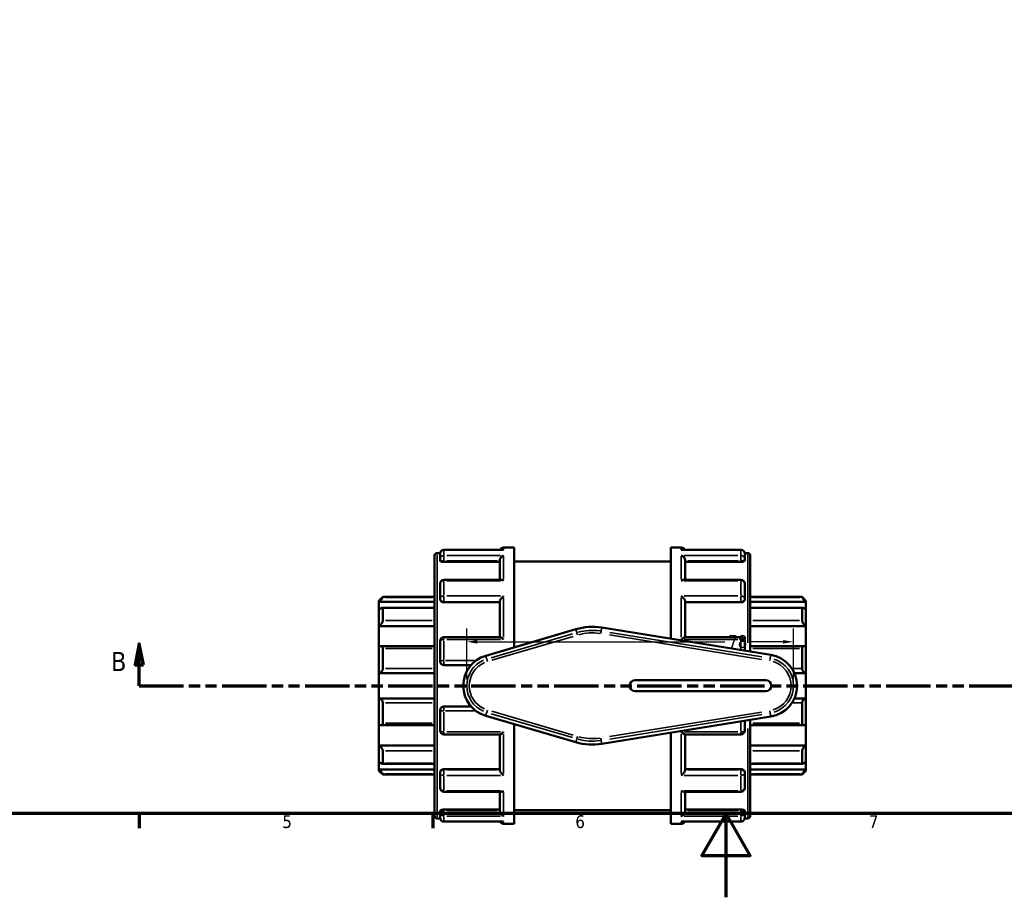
# Model space of a CAD drawing. Header units: millimetres. Extents: x 0 to 903, y -223 to 643.
# Tile 3 of 10: x 252 to 487, y 0 to 210. Entities that reach past the tile are written whole.
import ezdxf

# ---------------------------------------------------------------- set-up
doc = ezdxf.new("R2010")
doc.units = ezdxf.units.MM
doc.linetypes.add('DOUBLE_DASH_CHAIN', pattern=[1.2403, 0.6614, -0.0827, 0.1654, -0.0827, 0.1654, -0.0827])
for name, color, linetype, lineweight in [('Border (ANSI)', 7, 'Continuous', 70), ('Dimension (ANSI)', 7, 'Continuous', 25), ('Section Line (ANSI)', 7, 'DOUBLE_DASH_CHAIN', 70), ('Visible (ANSI)', 7, 'Continuous', 50), ('Visible Narrow (ANSI)', 7, 'Continuous', 35)]:
    doc.layers.add(name, color=color, linetype=linetype, lineweight=lineweight)
doc.styles.add('Label Text (ANSI)', font='tahoma.ttf')
doc.styles.add('Note Text (ANSI)', font='tahoma.ttf')
doc.dimstyles.new('Default - mm (ANSI)', dxfattribs={"dimtxt": 3.048, "dimasz": 2.5, "dimexe": 3.175, "dimexo": 1.6002, "dimgap": 0.8, "dimtad": 0, "dimtoh": 1, "dimrnd": 1e-08, "dimzin": 4, "dimdsep": 46, "dimtxsty": 'Note Text (ANSI)', "dimcen": 0.09, "dimdle": 10, "dimclrd": 256, "dimclre": 256, "dimclrt": 256, "dimadec": 1, "dimazin": 1, "dimtfac": 1, "dimtofl": 0, "dimtmove": 0, "dimatfit": 3, "dimfxl": 1, "dimtolj": 1, "dimtzin": 4, "dimlwd": -1, "dimlwe": -1, "dimarcsym": 0})

# ---------------------------------------------------------------- blocks, each defined once
blk = doc.blocks.new('Borders Default Border')
at = {"layer": 'Border (ANSI)'}
for p, q in [((280.33, 20), (280.33, 16.55)), ((350.42, 20), (350.42, 16.55))]:
    blk.add_line(p, q, dxfattribs=at)
at = {"layer": 'Border (ANSI)', "flags": 128}
for points in [[(20, 20), (20, 574), (821, 574), (821, 20), (20, 20)], [(420.5, 0), (420.5, 20), (414.73, 10), (426.27, 10), (420.5, 20)]]:
    blk.add_lwpolyline(points, dxfattribs=at)
at = {"layer": 'Border (ANSI)', "char_height": 3.05, "attachment_point": 7, "style": 'Note Text (ANSI)'}
for s, insert in [('5', (314.48, 16.49)), ('6', (384.49, 16.49)), ('7', (454.6, 16.55))]:
    blk.add_mtext(s, dxfattribs=dict(at, insert=insert))
blk = doc.blocks.new('2dTransSection0')
at = {"layer": 'Section Line (ANSI)', "linetype": 'Continuous'}
for p, q in [((280.3, 60.53), (279.3, 55.53)), ((280.3, 55.53), (280.3, 60.53)), ((281.3, 55.53), (280.3, 60.53)), ((279.3, 55.53), (281.3, 55.53)), ((280.3, 50.53), (280.3, 55.53)), ((280.3, 50.53), (290.53, 50.53))]:
    blk.add_line(p, q, dxfattribs=at)
at = {"layer": 'Section Line (ANSI)', "linetype": 'DOUBLE_DASH_CHAIN', "ltscale": 15.98654}
blk.add_line((280.3, 50.53), (627.61, 50.53), dxfattribs=at)
at = {"layer": 'Section Line (ANSI)', "linetype": 'Continuous', "flags": 128}
blk.add_lwpolyline([(281.3, 55.53), (280.3, 60.53), (279.3, 55.53), (281.3, 55.53)], dxfattribs=at)
at = {"layer": 'Section Line (ANSI)'}
blk.add_solid([(281.3, 55.53), (280.3, 60.53), (279.3, 55.53), (281.3, 55.53)], dxfattribs=at)
at = {"layer": 'Section Line (ANSI)', "insert": (273.56, 54.03), "char_height": 4.57, "attachment_point": 7, "style": 'Label Text (ANSI)'}
blk.add_mtext('B', dxfattribs=at)
blk = doc.blocks.new('*D11')
at = {"layer": 'Defpoints', "color": 0, "transparency": 16777216}
for p in [(436.61, 61.02), (358.55, 50.53), (436.61, 50.53)]:
    blk.add_point(p, dxfattribs=at)
at = {"layer": 'Dimension (ANSI)', "transparency": 16777216}
for p, q in [((358.55, 52.13), (358.55, 64.19)), ((436.61, 52.13), (436.61, 64.19)), ((361.05, 61.02), (420.19, 61.02)), ((434.11, 61.02), (426.02, 61.02))]:
    blk.add_line(p, q, dxfattribs=at)
for points in [[(361.05, 61.43), (361.05, 60.6), (358.55, 61.02)], [(434.11, 61.43), (434.11, 60.6), (436.61, 61.02)]]:
    blk.add_solid(points, dxfattribs=at)
at = {"layer": 'Dimension (ANSI)', "transparency": 16777216, "insert": (420.99, 62.61), "char_height": 3.048, "attachment_point": 1, "style": 'Note Text (ANSI)'}
blk.add_mtext('\\A1;78', dxfattribs=at)

msp = doc.modelspace()

# ---------------------------------------------------------------- linework, layer by layer
at = {"layer": 'Visible (ANSI)'}
for p, q in [((367.194, 82.989), (353.107, 82.989)), ((367.357, 83.529), (369.879, 83.529)), ((369.879, 59.691), (369.879, 83.529)), ((407.279, 61.756), (407.279, 83.529)), ((407.279, 83.529), (409.8, 83.529)), ((424.05, 82.989), (409.964, 82.989)), ((350.879, 19.455), (350.879, 81.603)), ((351.484, 82.209), (352.208, 82.209)), ((352.199, 80.783), (352.199, 82.081)), ((352.199, 80.783), (352.199, 80.421)), ((353.107, 80.102), (366.449, 80.102)), ((366.449, 75.833), (366.449, 80.468)), ((369.879, 80.229), (407.279, 80.229)), ((410.709, 75.833), (410.709, 80.468)), ((424.05, 80.102), (410.709, 80.102)), ((424.95, 82.209), (425.673, 82.209)), ((424.959, 82.081), (424.959, 80.783)), ((424.959, 80.421), (424.959, 80.783)), ((426.279, 81.603), (426.279, 58.688)), ((366.773, 75.833), (353.107, 75.833)), ((424.05, 75.833), (410.384, 75.833)), ((352.199, 71.379), (352.199, 74.924)), ((424.959, 74.924), (424.959, 71.379)), ((337.579, 70.824), (338.487, 71.732)), ((337.579, 70.55), (337.579, 70.824)), ((338.487, 71.732), (338.487, 71.581)), ((338.487, 71.732), (350.879, 71.732)), ((352.199, 71.379), (352.199, 71.169)), ((366.449, 62.14), (366.449, 70.679)), ((410.709, 62.14), (410.709, 70.679)), ((424.959, 71.169), (424.959, 71.379)), ((426.279, 71.732), (438.67, 71.732)), ((438.67, 71.581), (438.67, 71.732)), ((439.579, 70.824), (438.67, 71.732)), ((439.579, 70.824), (439.579, 70.55)), ((337.579, 70.55), (350.879, 70.55)), ((337.579, 68.678), (337.579, 70.55)), ((337.579, 64.775), (337.579, 68.678)), ((350.879, 69.162), (338.377, 69.162)), ((338.487, 69.047), (338.487, 66.074)), ((353.107, 70.461), (366.449, 70.461)), ((424.05, 70.461), (410.709, 70.461)), ((439.579, 70.55), (426.279, 70.55)), ((438.78, 69.162), (426.279, 69.162)), ((438.67, 66.074), (438.67, 69.047)), ((439.579, 70.55), (439.579, 68.678)), ((439.579, 68.678), (439.579, 64.775)), ((337.579, 64.775), (350.879, 64.775)), ((337.579, 59.874), (337.579, 64.775)), ((384.612, 64.022), (363.073, 57.69)), ((431.169, 57.898), (390.821, 64.414)), ((439.579, 64.775), (426.279, 64.775)), ((439.579, 64.775), (439.579, 59.874)), ((352.199, 56.388), (352.199, 61.231)), ((366.505, 62.14), (353.107, 62.14)), ((424.05, 62.14), (410.652, 62.14)), ((424.959, 61.231), (424.959, 58.901)), ((337.579, 53.558), (337.579, 59.874)), ((350.879, 59.967), (337.977, 59.967)), ((338.487, 59.44), (338.487, 54.629)), ((439.18, 59.967), (426.279, 59.967)), ((438.67, 54.629), (438.67, 59.44)), ((439.579, 59.874), (439.579, 53.558)), ((353.107, 55.479), (359.591, 55.479)), ((337.579, 53.558), (350.879, 53.558)), ((337.579, 47.5), (337.579, 53.558)), ((429.979, 51.849), (398.779, 51.849)), ((439.579, 53.558), (436.801, 53.558)), ((439.579, 53.558), (439.579, 47.5)), ((337.579, 41.184), (337.579, 47.5)), ((337.579, 47.5), (350.879, 47.5)), ((398.779, 49.209), (429.979, 49.209)), ((439.579, 47.5), (436.801, 47.5)), ((439.579, 47.5), (439.579, 41.184)), ((338.487, 46.429), (338.487, 41.618)), ((359.591, 45.579), (353.107, 45.579)), ((438.67, 41.618), (438.67, 46.429)), ((352.199, 39.827), (352.199, 44.67)), ((363.073, 43.367), (384.612, 37.035)), ((390.821, 36.644), (431.169, 43.16)), ((426.279, 42.37), (426.279, 19.455)), ((337.579, 36.283), (337.579, 41.184)), ((337.977, 41.091), (350.879, 41.091)), ((369.879, 17.529), (369.879, 41.366)), ((424.959, 42.157), (424.959, 39.827)), ((426.279, 41.091), (439.18, 41.091)), ((439.579, 41.184), (439.579, 36.283)), ((353.107, 38.918), (366.505, 38.918)), ((366.449, 30.378), (366.449, 38.918)), ((407.279, 17.529), (407.279, 39.302)), ((410.652, 38.918), (424.05, 38.918)), ((410.709, 30.378), (410.709, 38.918)), ((337.579, 36.283), (350.879, 36.283)), ((337.579, 32.379), (337.579, 36.283)), ((439.579, 36.283), (426.279, 36.283)), ((439.579, 36.283), (439.579, 32.379)), ((338.487, 34.984), (338.487, 32.01)), ((438.67, 32.01), (438.67, 34.984)), ((337.579, 30.507), (337.579, 32.379)), ((338.377, 31.895), (350.879, 31.895)), ((353.107, 30.597), (366.449, 30.597)), ((424.05, 30.597), (410.709, 30.597)), ((426.279, 31.895), (438.78, 31.895)), ((439.579, 32.379), (439.579, 30.507)), ((337.579, 30.507), (350.879, 30.507)), ((337.579, 30.234), (337.579, 30.507)), ((337.579, 30.234), (338.487, 29.325)), ((338.487, 29.476), (338.487, 29.325)), ((338.487, 29.325), (350.879, 29.325)), ((352.199, 29.888), (352.199, 29.679)), ((352.199, 26.133), (352.199, 29.679)), ((424.959, 29.679), (424.959, 29.888)), ((424.959, 29.679), (424.959, 26.133)), ((439.579, 30.507), (426.279, 30.507)), ((426.279, 29.325), (438.67, 29.325)), ((439.579, 30.234), (438.67, 29.325)), ((438.67, 29.325), (438.67, 29.476)), ((439.579, 30.507), (439.579, 30.234)), ((353.107, 25.225), (366.773, 25.225)), ((366.449, 20.59), (366.449, 25.225)), ((410.384, 25.225), (424.05, 25.225)), ((410.709, 20.59), (410.709, 25.225)), ((351.484, 18.849), (352.208, 18.849)), ((352.199, 20.637), (352.199, 20.275)), ((352.199, 18.977), (352.199, 20.275)), ((353.107, 20.955), (366.449, 20.955)), ((369.879, 20.829), (407.279, 20.829)), ((424.05, 20.955), (410.709, 20.955)), ((424.95, 18.849), (425.673, 18.849)), ((424.959, 20.275), (424.959, 20.637)), ((424.959, 20.275), (424.959, 18.977)), ((353.107, 18.068), (367.194, 18.068)), ((367.357, 17.529), (369.879, 17.529)), ((407.279, 17.529), (409.8, 17.529)), ((409.964, 18.068), (424.05, 18.068))]:
    msp.add_line(p, q, dxfattribs=at)
for centre, radius, start, end in [((353.107, 82.081), 0.909, 90, 180), ((367.357, 82.62), 0.909, 90, 156.01478), ((409.8, 82.62), 0.909, 23.98522, 90), ((424.05, 82.081), 0.909, 0, 90), ((351.484, 81.603), 0.606, 90, 180), ((425.673, 81.603), 0.606, 0, 90), ((353.107, 74.924), 0.909, 90, 180), ((424.05, 74.924), 0.909, 0, 90), ((388.579, 50.529), 14.065, 80.82675, 106.38267), ((353.107, 61.231), 0.909, 90, 180), ((424.05, 61.231), 0.909, 0, 90), ((365.179, 50.529), 7.465, 106.38267, 253.61733), ((429.979, 50.529), 7.465, 279.17325, 80.82675), ((353.107, 56.388), 0.909, 180, 270), ((398.779, 50.529), 1.32, 90, 270), ((429.979, 50.529), 1.32, 270, 90), ((353.107, 44.67), 0.909, 90, 180), ((353.107, 39.827), 0.909, 180, 270), ((424.05, 39.827), 0.909, 270, 0), ((388.579, 50.529), 14.065, 253.61733, 279.17325), ((353.107, 26.133), 0.909, 180, 270), ((424.05, 26.133), 0.909, 270, 0), ((351.484, 19.455), 0.606, 180, 270), ((353.107, 18.977), 0.909, 180, 270), ((424.05, 18.977), 0.909, 270, 0), ((425.673, 19.455), 0.606, 270, 0), ((367.357, 18.438), 0.909, 203.98522, 270), ((409.8, 18.438), 0.909, 270, 336.01478)]:
    msp.add_arc(centre, radius, start, end, dxfattribs=at)
for points, knots in [([(367.357, 82.974), (367.356, 82.974), (367.354, 82.975), (367.3, 82.985), (367.247, 82.989), (367.194, 82.989)], [-0.000606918, -0.000606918, -0.000606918, -0.000606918, 0, 0, 0.022721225, 0.022721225, 0.022721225, 0.022721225]), ([(409.964, 82.989), (409.911, 82.989), (409.857, 82.985), (409.803, 82.975), (409.801, 82.974), (409.8, 82.974)], [0.150587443, 0.150587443, 0.150587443, 0.150587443, 0.17309103, 0.17309103, 0.173692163, 0.173692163, 0.173692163, 0.173692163]), ([(353.107, 80.102), (352.993, 80.102), (352.872, 80.111), (352.649, 80.144), (352.547, 80.169), (352.385, 80.226), (352.315, 80.263), (352.221, 80.34), (352.199, 80.382), (352.199, 80.421)], [0, 0, 0, 0, 0.03419438, 0.03419438, 0.06838875, 0.06838875, 0.10318036, 0.10318036, 0.13797197, 0.13797197, 0.13797197, 0.13797197]), ([(366.449, 80.468), (366.449, 80.548), (366.461, 80.63), (366.508, 80.806), (366.547, 80.897), (366.655, 81.093), (366.73, 81.193), (366.892, 81.365), (366.979, 81.437), (367.161, 81.558), (367.257, 81.605), (367.354, 81.639), (367.356, 81.639), (367.357, 81.64)], [0, 0, 0, 0, 0.02554842, 0.02554842, 0.05485362, 0.05485362, 0.09389105, 0.09389105, 0.1325222, 0.1325222, 0.17309103, 0.17309103, 0.17369216, 0.17369216, 0.17369216, 0.17369216]), ([(409.8, 81.64), (409.801, 81.639), (409.803, 81.639), (409.898, 81.606), (409.993, 81.559), (410.173, 81.441), (410.258, 81.371), (410.42, 81.202), (410.497, 81.101), (410.607, 80.904), (410.646, 80.813), (410.695, 80.637), (410.708, 80.554), (410.709, 80.472), (410.709, 80.47), (410.709, 80.468)], [-0.00060692, -0.00060692, -0.00060692, -0.00060692, 0, 0, 0.04029247, 0.04029247, 0.07871796, 0.07871796, 0.1184803, 0.1184803, 0.148246, 0.148246, 0.17406743, 0.17406743, 0.17474856, 0.17474856, 0.17474856, 0.17474856]), ([(424.959, 80.421), (424.959, 80.382), (424.936, 80.34), (424.843, 80.263), (424.772, 80.226), (424.61, 80.169), (424.509, 80.144), (424.285, 80.111), (424.164, 80.102), (424.05, 80.102)], [0.13830107, 0.13830107, 0.13830107, 0.13830107, 0.17309268, 0.17309268, 0.20788428, 0.20788428, 0.24207866, 0.24207866, 0.27627304, 0.27627304, 0.27627304, 0.27627304]), ([(367.357, 75.615), (367.356, 75.616), (367.354, 75.617), (367.259, 75.68), (367.164, 75.73), (366.985, 75.802), (366.899, 75.824), (366.804, 75.832), (366.788, 75.833), (366.773, 75.833)], [-0.000606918, -0.000606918, -0.000606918, -0.000606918, 0, 0, 0.040292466, 0.040292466, 0.078717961, 0.078717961, 0.086234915, 0.086234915, 0.086234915, 0.086234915]), ([(410.384, 75.833), (410.371, 75.833), (410.359, 75.832), (410.265, 75.826), (410.178, 75.804), (409.996, 75.732), (409.9, 75.681), (409.803, 75.617), (409.801, 75.616), (409.8, 75.615)], [0.087679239, 0.087679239, 0.087679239, 0.087679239, 0.093891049, 0.093891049, 0.132522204, 0.132522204, 0.17309103, 0.17309103, 0.173692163, 0.173692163, 0.173692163, 0.173692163]), ([(338.487, 71.581), (338.487, 71.573), (338.481, 71.559), (338.455, 71.517), (338.435, 71.489), (338.361, 71.393), (338.291, 71.308), (338.127, 71.121), (338.018, 71.003), (337.796, 70.769), (337.684, 70.654), (337.579, 70.55)], [0.17135449, 0.17135449, 0.17135449, 0.17135449, 0.19067973, 0.19067973, 0.21000496, 0.21000496, 0.24865543, 0.24865543, 0.29568221, 0.29568221, 0.33984476, 0.33984476, 0.33984476, 0.33984476]), ([(353.107, 70.461), (352.993, 70.461), (352.872, 70.479), (352.649, 70.551), (352.547, 70.606), (352.385, 70.732), (352.315, 70.812), (352.221, 70.987), (352.199, 71.081), (352.199, 71.169)], [0, 0, 0, 0, 0.03419438, 0.03419438, 0.06838875, 0.06838875, 0.10318036, 0.10318036, 0.13797197, 0.13797197, 0.13797197, 0.13797197]), ([(366.449, 70.679), (366.449, 70.734), (366.461, 70.796), (366.508, 70.942), (366.547, 71.024), (366.655, 71.216), (366.73, 71.325), (366.892, 71.53), (366.979, 71.626), (367.161, 71.807), (367.257, 71.891), (367.354, 71.967), (367.356, 71.968), (367.357, 71.969)], [0, 0, 0, 0, 0.02554842, 0.02554842, 0.05485362, 0.05485362, 0.09389105, 0.09389105, 0.1325222, 0.1325222, 0.17309103, 0.17309103, 0.17369216, 0.17369216, 0.17369216, 0.17369216]), ([(409.8, 71.969), (409.801, 71.968), (409.803, 71.967), (409.898, 71.893), (409.993, 71.81), (410.173, 71.632), (410.258, 71.537), (410.42, 71.335), (410.497, 71.225), (410.607, 71.031), (410.646, 70.948), (410.695, 70.802), (410.708, 70.739), (410.709, 70.682), (410.709, 70.681), (410.709, 70.679)], [-0.00060692, -0.00060692, -0.00060692, -0.00060692, 0, 0, 0.04029247, 0.04029247, 0.07871796, 0.07871796, 0.1184803, 0.1184803, 0.148246, 0.148246, 0.17406743, 0.17406743, 0.17474856, 0.17474856, 0.17474856, 0.17474856]), ([(424.959, 71.169), (424.959, 71.081), (424.936, 70.987), (424.843, 70.812), (424.772, 70.732), (424.61, 70.606), (424.509, 70.551), (424.285, 70.479), (424.164, 70.461), (424.05, 70.461)], [0.13830107, 0.13830107, 0.13830107, 0.13830107, 0.17309268, 0.17309268, 0.20788428, 0.20788428, 0.24207866, 0.24207866, 0.27627304, 0.27627304, 0.27627304, 0.27627304]), ([(439.579, 70.55), (439.473, 70.654), (439.361, 70.769), (439.139, 71.003), (439.03, 71.121), (438.866, 71.308), (438.796, 71.393), (438.722, 71.489), (438.703, 71.517), (438.677, 71.559), (438.67, 71.573), (438.67, 71.581)], [0.32674425, 0.32674425, 0.32674425, 0.32674425, 0.3709068, 0.3709068, 0.41793358, 0.41793358, 0.45658404, 0.45658404, 0.47590928, 0.47590928, 0.49523451, 0.49523451, 0.49523451, 0.49523451]), ([(337.579, 68.678), (337.684, 68.771), (337.796, 68.862), (338.018, 69.02), (338.127, 69.084), (338.291, 69.153), (338.361, 69.17), (338.435, 69.154), (338.455, 69.142), (338.481, 69.104), (338.487, 69.078), (338.487, 69.047)], [0.32674425, 0.32674425, 0.32674425, 0.32674425, 0.3709068, 0.3709068, 0.41793358, 0.41793358, 0.45658404, 0.45658404, 0.47590928, 0.47590928, 0.49523451, 0.49523451, 0.49523451, 0.49523451]), ([(438.67, 69.047), (438.67, 69.078), (438.677, 69.104), (438.703, 69.142), (438.722, 69.154), (438.796, 69.17), (438.866, 69.153), (439.03, 69.084), (439.139, 69.02), (439.361, 68.862), (439.473, 68.771), (439.579, 68.678)], [0.17135449, 0.17135449, 0.17135449, 0.17135449, 0.19067973, 0.19067973, 0.21000496, 0.21000496, 0.24865543, 0.24865543, 0.29568221, 0.29568221, 0.33984476, 0.33984476, 0.33984476, 0.33984476]), ([(338.487, 66.074), (338.487, 66.03), (338.481, 65.981), (338.455, 65.875), (338.435, 65.819), (338.361, 65.647), (338.291, 65.527), (338.127, 65.293), (338.018, 65.165), (337.796, 64.945), (337.684, 64.85), (337.579, 64.775)], [0.17135449, 0.17135449, 0.17135449, 0.17135449, 0.19067973, 0.19067973, 0.21000496, 0.21000496, 0.24865543, 0.24865543, 0.29568221, 0.29568221, 0.33984476, 0.33984476, 0.33984476, 0.33984476]), ([(439.579, 64.775), (439.473, 64.85), (439.361, 64.945), (439.139, 65.165), (439.03, 65.293), (438.866, 65.527), (438.796, 65.647), (438.722, 65.819), (438.703, 65.875), (438.677, 65.981), (438.67, 66.03), (438.67, 66.074)], [0.32674425, 0.32674425, 0.32674425, 0.32674425, 0.3709068, 0.3709068, 0.41793358, 0.41793358, 0.45658404, 0.45658404, 0.47590928, 0.47590928, 0.49523451, 0.49523451, 0.49523451, 0.49523451]), ([(367.357, 61.534), (367.356, 61.535), (367.354, 61.537), (367.259, 61.628), (367.164, 61.714), (366.985, 61.864), (366.899, 61.931), (366.737, 62.044), (366.66, 62.09), (366.561, 62.131), (366.529, 62.14), (366.505, 62.14)], [-0.00060692, -0.00060692, -0.00060692, -0.00060692, 0, 0, 0.04029247, 0.04029247, 0.07871796, 0.07871796, 0.1184803, 0.1184803, 0.14143731, 0.14143731, 0.14143731, 0.14143731]), ([(410.652, 62.14), (410.629, 62.14), (410.599, 62.132), (410.503, 62.093), (410.427, 62.048), (410.265, 61.936), (410.178, 61.869), (409.996, 61.716), (409.9, 61.63), (409.803, 61.537), (409.801, 61.535), (409.8, 61.534)], [0.03299979, 0.03299979, 0.03299979, 0.03299979, 0.05485362, 0.05485362, 0.09389105, 0.09389105, 0.1325222, 0.1325222, 0.17309103, 0.17309103, 0.17369216, 0.17369216, 0.17369216, 0.17369216]), ([(337.579, 59.874), (337.684, 59.92), (337.796, 59.953), (338.018, 59.974), (338.127, 59.959), (338.291, 59.884), (338.361, 59.826), (338.435, 59.704), (338.455, 59.657), (338.481, 59.554), (338.487, 59.498), (338.487, 59.44)], [0.32674425, 0.32674425, 0.32674425, 0.32674425, 0.3709068, 0.3709068, 0.41793358, 0.41793358, 0.45658404, 0.45658404, 0.47590928, 0.47590928, 0.49523451, 0.49523451, 0.49523451, 0.49523451]), ([(438.67, 59.44), (438.67, 59.498), (438.677, 59.554), (438.703, 59.657), (438.722, 59.704), (438.796, 59.826), (438.866, 59.884), (439.03, 59.959), (439.139, 59.974), (439.361, 59.953), (439.473, 59.92), (439.579, 59.874)], [0.17135449, 0.17135449, 0.17135449, 0.17135449, 0.19067973, 0.19067973, 0.21000496, 0.21000496, 0.24865543, 0.24865543, 0.29568221, 0.29568221, 0.33984476, 0.33984476, 0.33984476, 0.33984476]), ([(338.487, 54.629), (338.487, 54.566), (338.481, 54.501), (338.455, 54.372), (338.435, 54.308), (338.361, 54.126), (338.291, 54.017), (338.127, 53.825), (338.018, 53.737), (337.796, 53.614), (337.684, 53.576), (337.579, 53.558)], [0.17135449, 0.17135449, 0.17135449, 0.17135449, 0.19067973, 0.19067973, 0.21000496, 0.21000496, 0.24865543, 0.24865543, 0.29568221, 0.29568221, 0.33984476, 0.33984476, 0.33984476, 0.33984476]), ([(439.579, 53.558), (439.473, 53.576), (439.361, 53.614), (439.139, 53.737), (439.03, 53.825), (438.866, 54.017), (438.796, 54.126), (438.722, 54.308), (438.703, 54.372), (438.677, 54.501), (438.67, 54.566), (438.67, 54.629)], [0.32674425, 0.32674425, 0.32674425, 0.32674425, 0.3709068, 0.3709068, 0.41793358, 0.41793358, 0.45658404, 0.45658404, 0.47590928, 0.47590928, 0.49523451, 0.49523451, 0.49523451, 0.49523451]), ([(337.579, 47.5), (337.684, 47.482), (337.796, 47.444), (338.018, 47.32), (338.127, 47.232), (338.291, 47.041), (338.361, 46.932), (338.435, 46.749), (338.455, 46.686), (338.481, 46.557), (338.487, 46.492), (338.487, 46.429)], [0.32674425, 0.32674425, 0.32674425, 0.32674425, 0.3709068, 0.3709068, 0.41793358, 0.41793358, 0.45658404, 0.45658404, 0.47590928, 0.47590928, 0.49523451, 0.49523451, 0.49523451, 0.49523451]), ([(438.67, 46.429), (438.67, 46.492), (438.677, 46.557), (438.703, 46.686), (438.722, 46.749), (438.796, 46.932), (438.866, 47.041), (439.03, 47.232), (439.139, 47.32), (439.361, 47.444), (439.473, 47.482), (439.579, 47.5)], [0.17135449, 0.17135449, 0.17135449, 0.17135449, 0.19067973, 0.19067973, 0.21000496, 0.21000496, 0.24865543, 0.24865543, 0.29568221, 0.29568221, 0.33984476, 0.33984476, 0.33984476, 0.33984476]), ([(338.487, 41.618), (338.487, 41.559), (338.481, 41.503), (338.455, 41.401), (338.435, 41.354), (338.361, 41.231), (338.291, 41.174), (338.127, 41.098), (338.018, 41.084), (337.796, 41.105), (337.684, 41.138), (337.579, 41.184)], [0.17135449, 0.17135449, 0.17135449, 0.17135449, 0.19067973, 0.19067973, 0.21000496, 0.21000496, 0.24865543, 0.24865543, 0.29568221, 0.29568221, 0.33984476, 0.33984476, 0.33984476, 0.33984476]), ([(439.579, 41.184), (439.473, 41.138), (439.361, 41.105), (439.139, 41.084), (439.03, 41.098), (438.866, 41.174), (438.796, 41.231), (438.722, 41.354), (438.703, 41.401), (438.677, 41.503), (438.67, 41.559), (438.67, 41.618)], [0.32674425, 0.32674425, 0.32674425, 0.32674425, 0.3709068, 0.3709068, 0.41793358, 0.41793358, 0.45658404, 0.45658404, 0.47590928, 0.47590928, 0.49523451, 0.49523451, 0.49523451, 0.49523451]), ([(366.505, 38.918), (366.528, 38.918), (366.558, 38.926), (366.655, 38.965), (366.73, 39.009), (366.892, 39.121), (366.979, 39.189), (367.161, 39.341), (367.257, 39.428), (367.354, 39.521), (367.356, 39.522), (367.357, 39.524)], [0.03299979, 0.03299979, 0.03299979, 0.03299979, 0.05485362, 0.05485362, 0.09389105, 0.09389105, 0.1325222, 0.1325222, 0.17309103, 0.17309103, 0.17369216, 0.17369216, 0.17369216, 0.17369216]), ([(409.8, 39.524), (409.801, 39.522), (409.803, 39.521), (409.898, 39.429), (409.993, 39.344), (410.173, 39.193), (410.258, 39.126), (410.42, 39.013), (410.497, 38.968), (410.596, 38.926), (410.628, 38.918), (410.652, 38.918)], [-0.00060692, -0.00060692, -0.00060692, -0.00060692, 0, 0, 0.04029247, 0.04029247, 0.07871796, 0.07871796, 0.1184803, 0.1184803, 0.14143731, 0.14143731, 0.14143731, 0.14143731]), ([(337.579, 36.283), (337.684, 36.207), (337.796, 36.113), (338.018, 35.892), (338.127, 35.765), (338.291, 35.531), (338.361, 35.411), (338.435, 35.239), (338.455, 35.182), (338.481, 35.077), (338.487, 35.028), (338.487, 34.984)], [0.32674425, 0.32674425, 0.32674425, 0.32674425, 0.3709068, 0.3709068, 0.41793358, 0.41793358, 0.45658404, 0.45658404, 0.47590928, 0.47590928, 0.49523451, 0.49523451, 0.49523451, 0.49523451]), ([(438.67, 34.984), (438.67, 35.028), (438.677, 35.077), (438.703, 35.182), (438.722, 35.239), (438.796, 35.411), (438.866, 35.531), (439.03, 35.765), (439.139, 35.892), (439.361, 36.113), (439.473, 36.207), (439.579, 36.283)], [0.17135449, 0.17135449, 0.17135449, 0.17135449, 0.19067973, 0.19067973, 0.21000496, 0.21000496, 0.24865543, 0.24865543, 0.29568221, 0.29568221, 0.33984476, 0.33984476, 0.33984476, 0.33984476]), ([(338.487, 32.01), (338.487, 31.979), (338.481, 31.954), (338.455, 31.916), (338.435, 31.904), (338.361, 31.888), (338.291, 31.905), (338.127, 31.974), (338.018, 32.038), (337.796, 32.195), (337.684, 32.286), (337.579, 32.379)], [0.17135449, 0.17135449, 0.17135449, 0.17135449, 0.19067973, 0.19067973, 0.21000496, 0.21000496, 0.24865543, 0.24865543, 0.29568221, 0.29568221, 0.33984476, 0.33984476, 0.33984476, 0.33984476]), ([(352.199, 29.888), (352.199, 29.976), (352.221, 30.071), (352.315, 30.245), (352.385, 30.326), (352.547, 30.452), (352.649, 30.506), (352.872, 30.579), (352.993, 30.597), (353.107, 30.597)], [-0.13797197, -0.13797197, -0.13797197, -0.13797197, -0.10318036, -0.10318036, -0.06838875, -0.06838875, -0.03419438, -0.03419438, 0, 0, 0, 0]), ([(424.05, 30.597), (424.164, 30.597), (424.285, 30.579), (424.509, 30.506), (424.61, 30.452), (424.772, 30.326), (424.843, 30.245), (424.936, 30.071), (424.959, 29.976), (424.959, 29.888)], [0.27627304, 0.27627304, 0.27627304, 0.27627304, 0.31046741, 0.31046741, 0.34466179, 0.34466179, 0.3794534, 0.3794534, 0.41424501, 0.41424501, 0.41424501, 0.41424501]), ([(439.579, 32.379), (439.473, 32.286), (439.361, 32.195), (439.139, 32.038), (439.03, 31.974), (438.866, 31.905), (438.796, 31.888), (438.722, 31.904), (438.703, 31.916), (438.677, 31.954), (438.67, 31.979), (438.67, 32.01)], [0.32674425, 0.32674425, 0.32674425, 0.32674425, 0.3709068, 0.3709068, 0.41793358, 0.41793358, 0.45658404, 0.45658404, 0.47590928, 0.47590928, 0.49523451, 0.49523451, 0.49523451, 0.49523451]), ([(337.579, 30.507), (337.684, 30.403), (337.796, 30.289), (338.018, 30.055), (338.127, 29.936), (338.291, 29.749), (338.361, 29.665), (338.435, 29.568), (338.455, 29.541), (338.481, 29.499), (338.487, 29.484), (338.487, 29.476)], [0.32674425, 0.32674425, 0.32674425, 0.32674425, 0.3709068, 0.3709068, 0.41793358, 0.41793358, 0.45658404, 0.45658404, 0.47590928, 0.47590928, 0.49523451, 0.49523451, 0.49523451, 0.49523451]), ([(367.357, 29.089), (367.356, 29.09), (367.354, 29.091), (367.259, 29.165), (367.164, 29.248), (366.985, 29.426), (366.899, 29.52), (366.737, 29.723), (366.66, 29.833), (366.55, 30.026), (366.511, 30.109), (366.462, 30.256), (366.449, 30.319), (366.449, 30.375), (366.449, 30.377), (366.449, 30.378)], [-0.00060692, -0.00060692, -0.00060692, -0.00060692, 0, 0, 0.04029247, 0.04029247, 0.07871796, 0.07871796, 0.1184803, 0.1184803, 0.148246, 0.148246, 0.17406743, 0.17406743, 0.17474856, 0.17474856, 0.17474856, 0.17474856]), ([(410.709, 30.378), (410.709, 30.324), (410.697, 30.261), (410.649, 30.116), (410.611, 30.033), (410.503, 29.841), (410.427, 29.732), (410.265, 29.528), (410.178, 29.432), (409.996, 29.251), (409.9, 29.166), (409.803, 29.091), (409.801, 29.09), (409.8, 29.089)], [0, 0, 0, 0, 0.02554842, 0.02554842, 0.05485362, 0.05485362, 0.09389105, 0.09389105, 0.1325222, 0.1325222, 0.17309103, 0.17309103, 0.17369216, 0.17369216, 0.17369216, 0.17369216]), ([(438.67, 29.476), (438.67, 29.484), (438.677, 29.499), (438.703, 29.541), (438.722, 29.568), (438.796, 29.665), (438.866, 29.749), (439.03, 29.936), (439.139, 30.055), (439.361, 30.289), (439.473, 30.403), (439.579, 30.507)], [0.17135449, 0.17135449, 0.17135449, 0.17135449, 0.19067973, 0.19067973, 0.21000496, 0.21000496, 0.24865543, 0.24865543, 0.29568221, 0.29568221, 0.33984476, 0.33984476, 0.33984476, 0.33984476]), ([(366.773, 25.225), (366.786, 25.225), (366.799, 25.225), (366.892, 25.232), (366.979, 25.254), (367.161, 25.326), (367.257, 25.377), (367.354, 25.441), (367.356, 25.442), (367.357, 25.443)], [0.087679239, 0.087679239, 0.087679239, 0.087679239, 0.093891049, 0.093891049, 0.132522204, 0.132522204, 0.17309103, 0.17309103, 0.173692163, 0.173692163, 0.173692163, 0.173692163]), ([(409.8, 25.443), (409.801, 25.442), (409.803, 25.441), (409.898, 25.378), (409.993, 25.327), (410.173, 25.256), (410.258, 25.233), (410.353, 25.225), (410.369, 25.225), (410.384, 25.225)], [-0.000606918, -0.000606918, -0.000606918, -0.000606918, 0, 0, 0.040292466, 0.040292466, 0.078717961, 0.078717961, 0.086234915, 0.086234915, 0.086234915, 0.086234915]), ([(352.199, 20.637), (352.199, 20.675), (352.221, 20.717), (352.315, 20.795), (352.385, 20.831), (352.547, 20.888), (352.649, 20.913), (352.872, 20.947), (352.993, 20.955), (353.107, 20.955)], [-0.13797197, -0.13797197, -0.13797197, -0.13797197, -0.10318036, -0.10318036, -0.06838875, -0.06838875, -0.03419438, -0.03419438, 0, 0, 0, 0]), ([(367.357, 19.418), (367.356, 19.418), (367.354, 19.419), (367.259, 19.452), (367.164, 19.498), (366.985, 19.616), (366.899, 19.687), (366.737, 19.856), (366.66, 19.956), (366.55, 20.154), (366.511, 20.244), (366.462, 20.421), (366.449, 20.503), (366.449, 20.586), (366.449, 20.588), (366.449, 20.59)], [-0.00060692, -0.00060692, -0.00060692, -0.00060692, 0, 0, 0.04029247, 0.04029247, 0.07871796, 0.07871796, 0.1184803, 0.1184803, 0.148246, 0.148246, 0.17406743, 0.17406743, 0.17474856, 0.17474856, 0.17474856, 0.17474856]), ([(410.709, 20.59), (410.709, 20.51), (410.697, 20.428), (410.649, 20.252), (410.611, 20.161), (410.503, 19.965), (410.427, 19.864), (410.265, 19.693), (410.178, 19.621), (409.996, 19.5), (409.9, 19.452), (409.803, 19.419), (409.801, 19.418), (409.8, 19.418)], [0, 0, 0, 0, 0.02554842, 0.02554842, 0.05485362, 0.05485362, 0.09389105, 0.09389105, 0.1325222, 0.1325222, 0.17309103, 0.17309103, 0.17369216, 0.17369216, 0.17369216, 0.17369216]), ([(424.05, 20.955), (424.164, 20.955), (424.285, 20.947), (424.509, 20.913), (424.61, 20.888), (424.772, 20.831), (424.843, 20.795), (424.936, 20.717), (424.959, 20.675), (424.959, 20.637)], [0.27627338, 0.27627338, 0.27627338, 0.27627338, 0.31046775, 0.31046775, 0.34466213, 0.34466213, 0.37945374, 0.37945374, 0.41424535, 0.41424535, 0.41424535, 0.41424535]), ([(367.194, 18.068), (367.247, 18.068), (367.3, 18.073), (367.354, 18.083), (367.356, 18.083), (367.357, 18.083)], [0.150587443, 0.150587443, 0.150587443, 0.150587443, 0.17309103, 0.17309103, 0.173692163, 0.173692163, 0.173692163, 0.173692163]), ([(409.8, 18.083), (409.801, 18.083), (409.803, 18.083), (409.857, 18.073), (409.911, 18.068), (409.964, 18.068)], [-0.000606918, -0.000606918, -0.000606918, -0.000606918, 0, 0, 0.022721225, 0.022721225, 0.022721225, 0.022721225])]:
    msp.add_open_spline(points, degree=3, knots=knots, dxfattribs=at)
at = {"layer": 'Visible Narrow (ANSI)'}
for p, q in [((353.107, 82.976), (353.107, 82.989)), ((353.107, 82.926), (353.107, 81.725)), ((353.82, 82.974), (366.645, 82.974)), ((367.357, 83.527), (367.357, 83.028)), ((409.8, 83.028), (409.8, 83.527)), ((410.512, 82.974), (423.337, 82.974)), ((424.05, 82.989), (424.05, 82.976)), ((424.05, 81.725), (424.05, 82.926)), ((351.484, 81.819), (351.484, 19.239)), ((353.107, 80.399), (353.107, 81.61)), ((353.107, 80.114), (353.107, 80.317)), ((353.774, 80.329), (365.782, 80.329)), ((366.645, 81.64), (353.82, 81.64)), ((367.357, 81.432), (367.357, 76.004)), ((409.8, 76.004), (409.8, 81.432)), ((423.337, 81.64), (410.512, 81.64)), ((411.376, 80.329), (423.383, 80.329)), ((424.05, 81.61), (424.05, 80.399)), ((424.05, 80.317), (424.05, 80.114)), ((425.673, 60.765), (425.673, 82.141)), ((353.107, 75.635), (353.107, 75.832)), ((353.107, 75.447), (353.107, 72.165)), ((353.82, 75.615), (366.645, 75.615)), ((410.512, 75.615), (423.337, 75.615)), ((424.05, 75.832), (424.05, 75.635)), ((424.05, 72.165), (424.05, 75.447)), ((350.259, 71.581), (339.107, 71.581)), ((353.107, 70.634), (353.107, 71.906)), ((353.107, 70.468), (353.107, 70.585)), ((353.774, 70.592), (365.782, 70.592)), ((366.645, 71.969), (353.82, 71.969)), ((367.357, 71.505), (367.357, 62.103)), ((409.8, 62.103), (409.8, 71.505)), ((423.337, 71.969), (410.512, 71.969)), ((411.376, 70.592), (423.383, 70.592)), ((424.05, 71.906), (424.05, 70.634)), ((424.05, 70.585), (424.05, 70.468)), ((438.05, 71.581), (426.898, 71.581)), ((339.107, 69.047), (350.259, 69.047)), ((426.898, 69.047), (438.05, 69.047)), ((350.259, 66.074), (339.107, 66.074)), ((438.05, 66.074), (426.898, 66.074)), ((384.835, 63.262), (384.623, 63.982)), ((390.599, 63.038), (390.687, 63.586)), ((390.694, 63.631), (390.814, 64.372)), ((353.107, 61.586), (353.107, 62.138)), ((353.107, 61.29), (353.107, 56.807)), ((353.82, 61.534), (366.645, 61.534)), ((383.77, 62.905), (364.385, 57.206)), ((364.556, 56.626), (383.941, 62.325)), ((385.005, 62.685), (384.848, 63.218)), ((392.609, 62.667), (428.922, 56.803)), ((429.018, 57.4), (392.705, 63.264)), ((410.512, 61.534), (423.337, 61.534)), ((424.05, 62.138), (424.05, 61.586)), ((424.05, 59.173), (424.05, 61.411)), ((339.107, 59.44), (350.259, 59.44)), ((426.898, 59.44), (438.05, 59.44)), ((353.107, 55.482), (353.107, 56.475)), ((360.388, 56.553), (353.491, 56.553)), ((363.297, 56.93), (363.085, 57.65)), ((363.466, 56.353), (363.31, 56.886)), ((430.946, 56.522), (431.035, 57.07)), ((431.042, 57.115), (431.162, 57.857)), ((350.259, 54.629), (339.107, 54.629)), ((438.547, 54.629), (436.339, 54.629)), ((339.107, 46.429), (350.259, 46.429)), ((353.107, 44.583), (353.107, 45.575)), ((363.466, 44.704), (363.31, 44.172)), ((436.339, 46.429), (438.547, 46.429)), ((353.107, 44.251), (353.107, 39.767)), ((353.491, 44.504), (360.388, 44.504)), ((363.297, 44.128), (363.085, 43.407)), ((364.385, 43.851), (383.77, 38.152)), ((383.941, 38.733), (364.556, 44.432)), ((428.922, 44.255), (392.609, 38.391)), ((392.705, 37.794), (429.018, 43.658)), ((430.946, 44.535), (431.035, 43.988)), ((431.042, 43.942), (431.162, 43.201)), ((350.259, 41.618), (339.107, 41.618)), ((424.05, 39.646), (424.05, 41.884)), ((425.673, 18.916), (425.673, 40.292)), ((438.05, 41.618), (426.898, 41.618)), ((353.107, 38.92), (353.107, 39.471)), ((366.645, 39.524), (353.82, 39.524)), ((367.357, 38.954), (367.357, 29.553)), ((384.835, 37.796), (384.623, 37.075)), ((385.005, 38.372), (384.848, 37.84)), ((390.687, 37.472), (390.599, 38.02)), ((409.8, 29.553), (409.8, 38.954)), ((423.337, 39.524), (410.512, 39.524)), ((424.05, 39.471), (424.05, 38.92)), ((390.694, 37.427), (390.814, 36.685)), ((339.107, 34.984), (350.259, 34.984)), ((426.898, 34.984), (438.05, 34.984)), ((350.259, 32.01), (339.107, 32.01)), ((353.107, 30.473), (353.107, 30.59)), ((424.05, 30.59), (424.05, 30.473)), ((438.05, 32.01), (426.898, 32.01)), ((339.107, 29.476), (350.259, 29.476)), ((353.107, 29.151), (353.107, 30.423)), ((353.107, 28.893), (353.107, 25.611)), ((365.782, 30.466), (353.774, 30.466)), ((353.82, 29.089), (366.645, 29.089)), ((410.512, 29.089), (423.337, 29.089)), ((423.383, 30.466), (411.376, 30.466)), ((424.05, 30.423), (424.05, 29.151)), ((424.05, 25.611), (424.05, 28.893)), ((426.898, 29.476), (438.05, 29.476)), ((353.107, 25.225), (353.107, 25.422)), ((366.645, 25.443), (353.82, 25.443)), ((367.357, 25.053), (367.357, 19.625)), ((409.8, 19.625), (409.8, 25.053)), ((423.337, 25.443), (410.512, 25.443)), ((424.05, 25.422), (424.05, 25.225)), ((353.107, 20.74), (353.107, 20.944)), ((353.107, 19.448), (353.107, 20.658)), ((353.107, 19.333), (353.107, 18.131)), ((365.782, 20.729), (353.774, 20.729)), ((353.82, 19.418), (366.645, 19.418)), ((410.512, 19.418), (423.337, 19.418)), ((423.383, 20.729), (411.376, 20.729)), ((424.05, 20.944), (424.05, 20.74)), ((424.05, 20.658), (424.05, 19.448)), ((424.05, 18.131), (424.05, 19.333)), ((353.107, 18.068), (353.107, 18.082)), ((366.645, 18.083), (353.82, 18.083)), ((367.357, 18.029), (367.357, 17.53)), ((409.8, 17.53), (409.8, 18.029)), ((423.337, 18.083), (410.512, 18.083)), ((424.05, 18.082), (424.05, 18.068))]:
    msp.add_line(p, q, dxfattribs=at)
for centre, radius, start, end in [((388.579, 50.529), 13.23, 82.10455, 105.10487), ((388.579, 50.529), 12.625, 82.10455, 105.10487), ((365.179, 50.529), 6.63, 113.7444, 246.2556), ((429.979, 50.529), 6.63, 287.25592, 72.74408), ((365.179, 50.529), 6.025, 113.7444, 246.2556), ((429.979, 50.529), 6.025, 287.25592, 72.74408), ((388.579, 50.529), 13.23, 254.89513, 277.89545), ((388.579, 50.529), 12.625, 254.89513, 277.89545)]:
    msp.add_arc(centre, radius, start, end, dxfattribs=at)
for centre, major_axis, ratio, start_param, end_param in [((353.107, 82.081), (-0.909, 0), 0.9831939, 4.7909288, 6.2046455), ((424.05, 82.081), (0.909, 0), 0.9831939, 0.0785398, 1.4922565), ((353.107, 80.783), (-0.909, 0), 0.9427532, 4.7909288, 6.2046455), ((353.107, 80.783), (-0.909, 0), 0.5, 0.0785398, 1.4922565), ((424.05, 80.783), (0.909, 0), 0.9427532, 0.0785398, 1.4922565), ((424.05, 80.783), (0.909, 0), 0.5, 4.7909288, 6.2046455), ((353.107, 74.924), (-0.909, 0), 0.7601886, 4.7909288, 6.2046455), ((424.05, 74.924), (0.909, 0), 0.7601886, 0.0785398, 1.4922565), ((353.107, 71.379), (-0.909, 0), 0.6497025, 4.7909288, 6.2046455), ((353.107, 71.379), (-0.909, 0), 0.8660254, 0.0785398, 1.4922565), ((424.05, 71.379), (0.909, 0), 0.6497025, 0.0785398, 1.4922565), ((424.05, 71.379), (0.909, 0), 0.8660254, 4.7909288, 6.2046455), ((353.107, 61.231), (-0.909, 0), 0.3334913, 4.7909288, 6.2046455), ((424.05, 61.231), (0.909, 0), 0.3334913, 0.0785398, 1.4922565), ((353.107, 56.388), (-0.909, 0), 0.1825646, 4.7909288, 6.2046455), ((353.107, 44.67), (-0.909, 0), 0.1825646, 0.0785398, 1.4922565), ((353.107, 39.827), (-0.909, 0), 0.3334913, 0.0785398, 1.4922565), ((424.05, 39.827), (0.909, 0), 0.3334913, 4.7909288, 6.2046455), ((353.107, 29.679), (-0.909, 0), 0.8660254, 4.7909288, 6.2046455), ((353.107, 29.679), (-0.909, 0), 0.6497025, 0.0785398, 1.4922565), ((424.05, 29.679), (0.909, 0), 0.8660254, 0.0785398, 1.4922565), ((424.05, 29.679), (0.909, 0), 0.6497025, 4.7909288, 6.2046455), ((353.107, 26.133), (-0.909, 0), 0.7601886, 0.0785398, 1.4922565), ((424.05, 26.133), (0.909, 0), 0.7601886, 4.7909288, 6.2046455), ((353.107, 20.275), (-0.909, 0), 0.5, 4.7909288, 6.2046455), ((353.107, 20.275), (-0.909, 0), 0.9427532, 0.0785398, 1.4922565), ((353.107, 18.977), (-0.909, 0), 0.9831939, 0.0785398, 1.4922565), ((424.05, 20.275), (0.909, 0), 0.5, 0.0785398, 1.4922565), ((424.05, 20.275), (0.909, 0), 0.9427532, 4.7909288, 6.2046455), ((424.05, 18.977), (0.909, 0), 0.9831939, 4.7909288, 6.2046455)]:
    msp.add_ellipse(centre, major_axis=major_axis, ratio=ratio, start_param=start_param, end_param=end_param, dxfattribs=at)

# ---------------------------------------------------------------- block references
msp.add_blockref('Borders Default Border', (0, 0))
at = {"layer": 'Section Line (ANSI)'}
msp.add_blockref('2dTransSection0', (0, 0), dxfattribs=at)

# ---------------------------------------------------------------- dimensions: what is measured, and where the dimension line sits
at = {"layer": 'Dimension (ANSI)'}
dim = msp.add_linear_dim(base=(436.609, 61.015), p1=(358.549, 50.529), p2=(436.609, 50.529), angle=180, dimstyle='Default - mm (ANSI)', override={"dimtoh": 0, "dimdec": 0, "dimtp": 0, "dimtm": 0, "dimtdec": 2, "dimatfit": 1}, dxfattribs=at)
dim.commit()
dim.dimension.update_dxf_attribs({"geometry": '*D11', "text_midpoint": (423.105, 61.015), "dimtype": 160})

doc.saveas('drawing.dxf')
